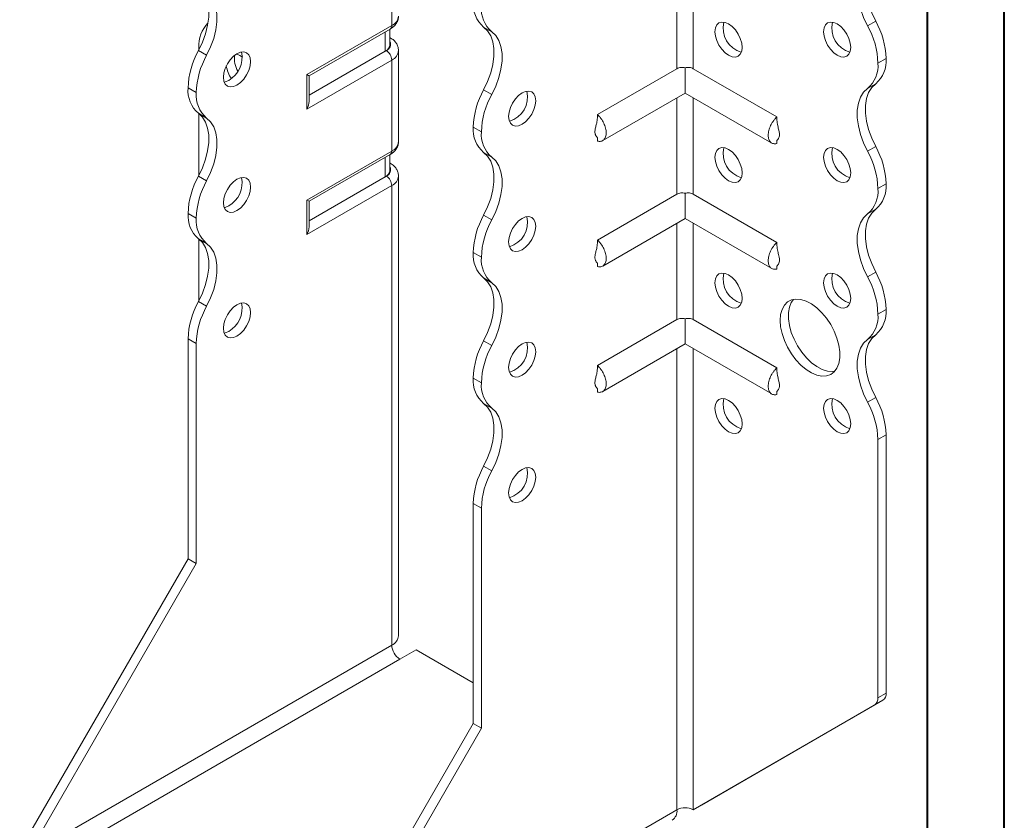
# Model space of a CAD drawing. Header units: millimetres. Extents: x 0 to 210, y 0 to 297.
# Tile 3 of 6: x 146 to 210, y 59 to 111. Entities that reach past the tile are written whole.
import ezdxf

# ---------------------------------------------------------------- set-up
doc = ezdxf.new("R2010")
doc.units = ezdxf.units.MM

msp = doc.modelspace()

# ---------------------------------------------------------------- linework, layer by layer
at = {"color": 7, "linetype": 'Continuous', "lineweight": 40}
for p, q in [((210.079, 0.215), (210.079, 297.215)), ((205.079, 5.215), (205.079, 292.215))]:
    msp.add_line(p, q, dxfattribs=at)
at = {"color": 7, "linetype": 'Continuous', "lineweight": 15}
for p, q in [((170.211, 110.995), (170.211, 116.915)), ((188.772, 114.462), (188.772, 108.186)), ((189.833, 108.186), (189.833, 114.462)), ((164.685, 107.805), (170.211, 110.995)), ((176.719, 110.592), (176.189, 110.898)), ((201.178, 110.979), (201.709, 111.285)), ((164.831, 107.72), (170.107, 110.766)), ((169.791, 109.324), (169.791, 110.583)), ((170.084, 109.732), (170.084, 110.752)), ((170.107, 110.203), (170.084, 110.216)), ((170.107, 110.203), (170.084, 110.214)), ((157.628, 109.364), (158.158, 109.058)), ((157.66, 109.565), (157.66, 109.425)), ((169.791, 109.324), (164.831, 106.46)), ((169.857, 109.362), (169.791, 109.324)), ((170.65, 103.442), (170.65, 109.362)), ((170.211, 108.749), (164.685, 105.559)), ((170.211, 102.829), (170.211, 108.749)), ((202.384, 108.854), (201.854, 108.548)), ((201.854, 108.547), (202.384, 108.854)), ((201.854, 108.548), (201.854, 108.547)), ((202.384, 108.854), (202.384, 108.854)), ((164.685, 105.559), (164.685, 107.805)), ((164.831, 106.052), (164.831, 107.72)), ((188.772, 108.186), (183.6, 105.2)), ((189.303, 108.241), (189.303, 106.603)), ((189.833, 108.186), (195.277, 105.043)), ((201.709, 107.203), (201.179, 106.897)), ((157.483, 106.628), (156.952, 106.934)), ((156.952, 106.933), (156.952, 106.934)), ((156.952, 106.933), (157.483, 106.627)), ((157.483, 106.627), (157.483, 106.628)), ((176.189, 106.815), (176.72, 106.509)), ((183.937, 103.506), (189.303, 106.603)), ((189.303, 106.603), (194.94, 103.349)), ((188.772, 106.297), (188.772, 100.021)), ((189.833, 100.021), (189.833, 106.297)), ((158.158, 104.976), (157.628, 105.282)), ((157.66, 105.259), (157.66, 101.26)), ((176.044, 104.077), (175.514, 104.384)), ((175.514, 104.383), (175.514, 104.384)), ((175.514, 104.383), (176.044, 104.077)), ((176.044, 104.077), (176.044, 104.077)), ((183.6, 103.695), (183.6, 103.472)), ((195.278, 103.532), (195.277, 103.315)), ((164.685, 99.639), (170.211, 102.829)), ((164.831, 99.555), (170.107, 102.6)), ((170.084, 101.566), (170.084, 102.587)), ((176.719, 102.426), (176.189, 102.732)), ((201.179, 102.813), (201.709, 103.119)), ((169.791, 101.158), (169.791, 102.418)), ((170.107, 102.037), (170.084, 102.051)), ((170.107, 102.037), (170.084, 102.048)), ((157.628, 101.199), (158.158, 100.893)), ((169.791, 101.158), (164.831, 98.295)), ((169.857, 101.196), (169.791, 101.158)), ((170.65, 71.29), (170.65, 101.196)), ((202.384, 100.689), (201.854, 100.383)), ((201.854, 100.382), (202.384, 100.688)), ((202.384, 100.689), (202.384, 100.688)), ((170.211, 100.584), (164.685, 97.394)), ((170.211, 70.678), (170.211, 100.584)), ((188.772, 100.021), (183.6, 97.035)), ((189.303, 100.075), (189.303, 98.438)), ((189.833, 100.021), (195.277, 96.878)), ((201.854, 100.383), (201.854, 100.382)), ((164.685, 97.394), (164.685, 99.639)), ((164.831, 97.887), (164.831, 99.555)), ((157.483, 98.463), (156.952, 98.769)), ((156.952, 98.768), (156.952, 98.769)), ((156.952, 98.768), (157.483, 98.462)), ((201.709, 99.037), (201.179, 98.731)), ((157.483, 98.462), (157.483, 98.463)), ((176.189, 98.649), (176.719, 98.343)), ((183.937, 95.34), (189.303, 98.438)), ((188.772, 98.131), (188.772, 91.855)), ((189.303, 98.438), (194.94, 95.183)), ((189.833, 91.855), (189.833, 98.131)), ((158.158, 96.811), (157.628, 97.117)), ((157.66, 97.093), (157.66, 93.094)), ((176.044, 95.913), (175.514, 96.219)), ((175.514, 96.218), (175.514, 96.219)), ((175.514, 96.218), (176.044, 95.911)), ((176.044, 95.911), (176.044, 95.913)), ((183.6, 95.529), (183.6, 95.307)), ((195.278, 95.367), (195.277, 95.149)), ((201.179, 94.648), (201.709, 94.954)), ((176.719, 94.261), (176.189, 94.567)), ((157.628, 93.034), (158.158, 92.728)), ((202.384, 92.524), (201.854, 92.218)), ((201.854, 92.217), (202.384, 92.523)), ((202.384, 92.524), (202.384, 92.523)), ((188.772, 91.855), (183.6, 88.869)), ((189.303, 91.91), (189.303, 90.272)), ((189.833, 91.855), (195.277, 88.712)), ((201.854, 92.218), (201.854, 92.217)), ((157.483, 90.296), (156.952, 90.603)), ((156.952, 76.293), (156.952, 90.603)), ((176.189, 90.484), (176.719, 90.177)), ((201.709, 90.872), (201.179, 90.566)), ((157.483, 75.987), (157.483, 90.296)), ((183.937, 87.175), (189.303, 90.272)), ((188.772, 89.966), (188.772, 59.963)), ((189.303, 90.272), (194.94, 87.018)), ((189.833, 59.963), (189.833, 89.966)), ((176.044, 87.747), (175.514, 88.053)), ((175.514, 88.053), (176.044, 87.747)), ((175.514, 88.053), (175.514, 88.053)), ((176.044, 87.747), (176.044, 87.747)), ((183.6, 87.364), (183.6, 87.141)), ((195.278, 87.201), (195.277, 86.984)), ((201.179, 86.482), (201.709, 86.789)), ((176.72, 86.095), (176.189, 86.401)), ((202.384, 84.359), (201.854, 84.052)), ((201.854, 84.052), (201.854, 67.243)), ((202.384, 84.359), (202.384, 67.549)), ((176.189, 82.319), (176.72, 82.012)), ((176.044, 79.581), (175.514, 79.887)), ((175.514, 65.578), (175.514, 79.887)), ((176.044, 65.271), (176.044, 79.581)), ((145.992, 57.309), (156.952, 76.293)), ((157.483, 75.987), (156.952, 76.293)), ((146.523, 57.003), (157.483, 75.987)), ((170.211, 70.678), (146.523, 57.003)), ((170.741, 69.76), (171.802, 70.372)), ((175.514, 68.229), (171.802, 70.372)), ((147.053, 56.085), (170.741, 69.76)), ((201.854, 67.243), (202.384, 67.549)), ((189.833, 59.963), (201.647, 66.785)), ((190.363, 60.269), (202.177, 67.091)), ((202.177, 67.091), (201.647, 66.785)), ((164.554, 46.594), (175.514, 65.578)), ((175.514, 65.578), (176.044, 65.271)), ((165.084, 46.288), (176.044, 65.271)), ((189.833, 59.963), (190.363, 60.269)), ((165.084, 46.288), (188.772, 59.963)), ((188.772, 59.963), (188.772, 59.963))]:
    msp.add_line(p, q, dxfattribs=at)
at = {"color": 7, "linetype": 'Continuous', "lineweight": 15, "flags": 128}
for points in [[(201.709, 115.368), (201.449, 115.123), (201.248, 114.8), (201.112, 114.409), (201.042, 113.96), (201.042, 113.463), (201.112, 112.934), (201.248, 112.385), (201.449, 111.83), (201.709, 111.285)], [(201.178, 110.979), (200.919, 111.524), (200.718, 112.079), (200.581, 112.628), (200.512, 113.157), (200.512, 113.653), (200.581, 114.103), (200.718, 114.494), (200.919, 114.817), (201.178, 115.062)], [(157.628, 113.448), (157.887, 113.202), (158.088, 112.88), (158.225, 112.489), (158.294, 112.039), (158.294, 111.543), (158.225, 111.013), (158.088, 110.464), (157.887, 109.909), (157.628, 109.364)], [(158.158, 109.058), (158.417, 109.603), (158.618, 110.158), (158.755, 110.707), (158.825, 111.237), (158.825, 111.733), (158.755, 112.182), (158.618, 112.574), (158.417, 112.896), (158.158, 113.142)], [(176.189, 106.815), (176.449, 107.36), (176.65, 107.914), (176.787, 108.464), (176.856, 108.993), (176.856, 109.489), (176.786, 109.939), (176.65, 110.33), (176.449, 110.652), (176.189, 110.898)], [(191.247, 110.588), (191.277, 110.835), (191.366, 111.03), (191.506, 111.161), (191.689, 111.217), (191.902, 111.196), (192.131, 111.099), (192.36, 110.932), (192.573, 110.707), (192.756, 110.439), (192.896, 110.147), (192.985, 109.849), (193.015, 109.568), (192.985, 109.321), (192.896, 109.126), (192.756, 108.996), (192.573, 108.939), (192.36, 108.96), (192.131, 109.057), (191.902, 109.224), (191.689, 109.449), (191.506, 109.717), (191.366, 110.01), (191.277, 110.307), (191.247, 110.588)], [(198.318, 110.589), (198.348, 110.836), (198.437, 111.031), (198.577, 111.161), (198.76, 111.218), (198.973, 111.197), (199.202, 111.099), (199.431, 110.933), (199.644, 110.708), (199.827, 110.44), (199.968, 110.147), (200.056, 109.85), (200.086, 109.569), (200.056, 109.322), (199.968, 109.127), (199.827, 108.996), (199.644, 108.94), (199.431, 108.961), (199.202, 109.058), (198.973, 109.225), (198.76, 109.45), (198.577, 109.718), (198.437, 110.01), (198.348, 110.307), (198.318, 110.589)], [(176.72, 106.509), (176.979, 107.054), (177.18, 107.608), (177.317, 108.157), (177.386, 108.687), (177.386, 109.183), (177.317, 109.633), (177.18, 110.024), (176.979, 110.346), (176.719, 110.592)], [(160.134, 109.158), (159.906, 108.992), (159.692, 108.767), (159.509, 108.499), (159.369, 108.206), (159.281, 107.909), (159.251, 107.628), (159.281, 107.381), (159.369, 107.186), (159.509, 107.055), (159.692, 106.999), (159.906, 107.02), (160.134, 107.117), (160.363, 107.284), (160.576, 107.509), (160.759, 107.777), (160.9, 108.069), (160.988, 108.367), (161.018, 108.648), (160.988, 108.895), (160.9, 109.09), (160.759, 109.22), (160.576, 109.277), (160.363, 109.256), (160.134, 109.158)], [(160.488, 108.932), (160.311, 109.054), (160.11, 109.144)], [(159.604, 107.423), (159.375, 107.326), (159.303, 107.311)], [(201.709, 107.203), (201.449, 106.957), (201.249, 106.635), (201.112, 106.244), (201.042, 105.794), (201.042, 105.298), (201.112, 104.768), (201.249, 104.219), (201.449, 103.665), (201.709, 103.119)], [(178.696, 106.609), (178.467, 106.442), (178.254, 106.217), (178.071, 105.949), (177.931, 105.656), (177.842, 105.359), (177.812, 105.078), (177.842, 104.831), (177.931, 104.636), (178.071, 104.505), (178.254, 104.449), (178.467, 104.47), (178.696, 104.567), (178.925, 104.734), (179.138, 104.959), (179.321, 105.227), (179.461, 105.519), (179.55, 105.817), (179.58, 106.098), (179.55, 106.345), (179.461, 106.54), (179.321, 106.67), (179.138, 106.727), (178.925, 106.706), (178.696, 106.609)], [(201.179, 102.813), (200.919, 103.358), (200.718, 103.913), (200.581, 104.462), (200.512, 104.992), (200.512, 105.488), (200.581, 105.938), (200.718, 106.329), (200.919, 106.651), (201.179, 106.897)], [(157.628, 105.282), (157.887, 105.037), (158.088, 104.714), (158.225, 104.323), (158.294, 103.874), (158.294, 103.377), (158.225, 102.848), (158.088, 102.299), (157.887, 101.744), (157.628, 101.199)], [(158.158, 100.893), (158.417, 101.438), (158.618, 101.992), (158.755, 102.542), (158.825, 103.071), (158.825, 103.567), (158.755, 104.017), (158.618, 104.408), (158.417, 104.731), (158.158, 104.976)], [(176.189, 98.649), (176.449, 99.194), (176.65, 99.749), (176.786, 100.298), (176.856, 100.828), (176.856, 101.324), (176.786, 101.773), (176.65, 102.164), (176.449, 102.487), (176.189, 102.732)], [(191.247, 102.423), (191.277, 102.67), (191.366, 102.865), (191.506, 102.995), (191.689, 103.052), (191.902, 103.031), (192.131, 102.933), (192.36, 102.767), (192.573, 102.542), (192.756, 102.274), (192.896, 101.981), (192.985, 101.684), (193.015, 101.402), (192.985, 101.156), (192.896, 100.96), (192.756, 100.83), (192.573, 100.774), (192.36, 100.795), (192.131, 100.892), (191.902, 101.059), (191.689, 101.284), (191.506, 101.552), (191.366, 101.844), (191.277, 102.141), (191.247, 102.423)], [(198.318, 102.424), (198.348, 102.67), (198.437, 102.866), (198.577, 102.996), (198.76, 103.052), (198.973, 103.031), (199.202, 102.934), (199.431, 102.767), (199.644, 102.542), (199.827, 102.274), (199.968, 101.982), (200.056, 101.685), (200.086, 101.403), (200.056, 101.156), (199.968, 100.961), (199.827, 100.831), (199.644, 100.774), (199.431, 100.795), (199.202, 100.893), (198.973, 101.06), (198.76, 101.285), (198.577, 101.552), (198.437, 101.845), (198.348, 102.142), (198.318, 102.424)], [(176.719, 98.343), (176.979, 98.888), (177.18, 99.442), (177.317, 99.992), (177.386, 100.521), (177.386, 101.018), (177.317, 101.467), (177.18, 101.858), (176.979, 102.181), (176.719, 102.426)], [(160.134, 100.993), (159.906, 100.826), (159.692, 100.601), (159.509, 100.333), (159.369, 100.041), (159.281, 99.744), (159.251, 99.462), (159.281, 99.215), (159.369, 99.02), (159.509, 98.89), (159.692, 98.833), (159.906, 98.854), (160.134, 98.952), (160.363, 99.119), (160.576, 99.344), (160.759, 99.611), (160.9, 99.904), (160.988, 100.201), (161.018, 100.483), (160.988, 100.729), (160.9, 100.925), (160.759, 101.055), (160.576, 101.111), (160.363, 101.09), (160.134, 100.993)], [(159.604, 99.258), (159.375, 99.161), (159.303, 99.145)], [(201.179, 94.648), (200.919, 95.193), (200.718, 95.748), (200.581, 96.297), (200.512, 96.826), (200.512, 97.323), (200.581, 97.772), (200.718, 98.163), (200.919, 98.486), (201.179, 98.731)], [(201.709, 99.037), (201.449, 98.792), (201.249, 98.469), (201.112, 98.078), (201.042, 97.629), (201.042, 97.133), (201.112, 96.603), (201.249, 96.054), (201.449, 95.499), (201.709, 94.954)], [(178.696, 98.443), (178.467, 98.276), (178.254, 98.051), (178.071, 97.783), (177.931, 97.491), (177.842, 97.194), (177.812, 96.912), (177.842, 96.665), (177.931, 96.47), (178.071, 96.34), (178.254, 96.283), (178.467, 96.304), (178.696, 96.402), (178.925, 96.569), (179.138, 96.794), (179.321, 97.062), (179.461, 97.354), (179.55, 97.651), (179.58, 97.933), (179.55, 98.179), (179.461, 98.375), (179.321, 98.505), (179.138, 98.562), (178.925, 98.54), (178.696, 98.443)], [(157.628, 97.117), (157.887, 96.871), (158.088, 96.549), (158.225, 96.158), (158.294, 95.708), (158.294, 95.212), (158.225, 94.683), (158.088, 94.133), (157.887, 93.579), (157.628, 93.034)], [(158.158, 92.728), (158.418, 93.273), (158.618, 93.827), (158.755, 94.376), (158.825, 94.906), (158.825, 95.402), (158.755, 95.851), (158.618, 96.243), (158.418, 96.565), (158.158, 96.811)], [(191.247, 94.258), (191.277, 94.504), (191.366, 94.7), (191.506, 94.83), (191.689, 94.886), (191.902, 94.865), (192.131, 94.768), (192.36, 94.601), (192.573, 94.376), (192.756, 94.108), (192.896, 93.816), (192.985, 93.519), (193.015, 93.237), (192.985, 92.99), (192.896, 92.795), (192.756, 92.665), (192.573, 92.608), (192.36, 92.629), (192.131, 92.727), (191.902, 92.893), (191.689, 93.118), (191.506, 93.386), (191.366, 93.679), (191.277, 93.976), (191.247, 94.258)], [(198.318, 94.258), (198.348, 94.505), (198.437, 94.7), (198.577, 94.83), (198.76, 94.887), (198.973, 94.866), (199.202, 94.769), (199.431, 94.602), (199.644, 94.377), (199.827, 94.109), (199.968, 93.816), (200.056, 93.519), (200.086, 93.238), (200.056, 92.991), (199.968, 92.796), (199.827, 92.665), (199.644, 92.609), (199.431, 92.63), (199.202, 92.727), (198.973, 92.894), (198.76, 93.119), (198.577, 93.387), (198.437, 93.68), (198.348, 93.977), (198.318, 94.258)], [(176.189, 90.484), (176.449, 91.029), (176.65, 91.583), (176.786, 92.132), (176.856, 92.662), (176.856, 93.158), (176.786, 93.608), (176.65, 93.999), (176.449, 94.322), (176.189, 94.567)], [(176.719, 90.177), (176.979, 90.723), (177.18, 91.277), (177.317, 91.826), (177.386, 92.356), (177.386, 92.852), (177.317, 93.302), (177.18, 93.693), (176.979, 94.015), (176.719, 94.261)], [(160.134, 92.828), (159.906, 92.661), (159.692, 92.436), (159.509, 92.168), (159.369, 91.875), (159.281, 91.578), (159.251, 91.297), (159.281, 91.05), (159.369, 90.855), (159.509, 90.724), (159.692, 90.668), (159.906, 90.689), (160.134, 90.786), (160.363, 90.953), (160.576, 91.178), (160.759, 91.446), (160.9, 91.739), (160.988, 92.036), (161.018, 92.317), (160.988, 92.564), (160.9, 92.759), (160.759, 92.89), (160.576, 92.946), (160.363, 92.925), (160.134, 92.828)], [(195.49, 91.808), (195.521, 92.191), (195.614, 92.526), (195.765, 92.801), (195.97, 93.009), (196.222, 93.141), (196.513, 93.195), (196.833, 93.168), (197.173, 93.062), (197.522, 92.879), (197.867, 92.625), (198.199, 92.309), (198.506, 91.941), (198.778, 91.533), (199.007, 91.097), (199.186, 90.649), (199.309, 90.201), (199.371, 89.769), (199.371, 89.366), (199.309, 89.006), (199.186, 88.7), (199.007, 88.458), (198.778, 88.287), (198.506, 88.193), (198.199, 88.18), (197.867, 88.247), (197.522, 88.392), (197.173, 88.611), (196.833, 88.897), (196.513, 89.24), (196.222, 89.63), (195.97, 90.054), (195.765, 90.498), (195.614, 90.948), (195.521, 91.389), (195.49, 91.808)], [(196.35, 93.176), (196.213, 92.978), (196.09, 92.671), (196.028, 92.311), (196.028, 91.909), (196.09, 91.477), (196.213, 91.029), (196.391, 90.58), (196.621, 90.145), (196.893, 89.736), (197.2, 89.368), (197.532, 89.053), (197.877, 88.799), (198.226, 88.616), (198.566, 88.509), (198.886, 88.483), (199.049, 88.502)], [(159.604, 91.092), (159.375, 90.995), (159.303, 90.98)], [(178.696, 90.278), (178.467, 90.111), (178.254, 89.886), (178.071, 89.618), (177.931, 89.325), (177.842, 89.028), (177.812, 88.747), (177.842, 88.5), (177.931, 88.305), (178.071, 88.175), (178.254, 88.118), (178.467, 88.139), (178.696, 88.236), (178.925, 88.403), (179.138, 88.628), (179.321, 88.896), (179.461, 89.189), (179.55, 89.486), (179.58, 89.767), (179.55, 90.014), (179.461, 90.209), (179.321, 90.34), (179.138, 90.396), (178.925, 90.375), (178.696, 90.278)], [(201.179, 86.482), (200.919, 87.028), (200.718, 87.582), (200.581, 88.131), (200.512, 88.661), (200.512, 89.157), (200.581, 89.607), (200.718, 89.998), (200.919, 90.32), (201.179, 90.566)], [(201.709, 90.872), (201.449, 90.627), (201.249, 90.304), (201.112, 89.913), (201.042, 89.463), (201.042, 88.967), (201.112, 88.438), (201.249, 87.888), (201.449, 87.334), (201.709, 86.789)], [(191.247, 86.092), (191.277, 86.339), (191.366, 86.534), (191.506, 86.664), (191.689, 86.721), (191.902, 86.7), (192.131, 86.603), (192.36, 86.436), (192.573, 86.211), (192.756, 85.943), (192.896, 85.65), (192.985, 85.353), (193.015, 85.072), (192.985, 84.825), (192.896, 84.63), (192.756, 84.499), (192.573, 84.443), (192.36, 84.464), (192.131, 84.561), (191.902, 84.728), (191.689, 84.953), (191.506, 85.221), (191.366, 85.513), (191.277, 85.811), (191.247, 86.092)], [(198.318, 86.093), (198.348, 86.34), (198.437, 86.535), (198.577, 86.665), (198.76, 86.722), (198.973, 86.701), (199.202, 86.603), (199.431, 86.436), (199.644, 86.211), (199.827, 85.943), (199.968, 85.651), (200.056, 85.354), (200.086, 85.072), (200.056, 84.826), (199.968, 84.63), (199.827, 84.5), (199.644, 84.443), (199.431, 84.465), (199.202, 84.562), (198.973, 84.729), (198.76, 84.954), (198.577, 85.222), (198.437, 85.514), (198.348, 85.811), (198.318, 86.093)], [(176.189, 82.319), (176.449, 82.864), (176.65, 83.418), (176.787, 83.967), (176.856, 84.497), (176.856, 84.993), (176.787, 85.442), (176.65, 85.833), (176.449, 86.156), (176.189, 86.401)], [(176.72, 82.012), (176.979, 82.557), (177.18, 83.112), (177.317, 83.661), (177.386, 84.191), (177.386, 84.687), (177.317, 85.136), (177.18, 85.527), (176.979, 85.85), (176.72, 86.095)], [(178.696, 82.112), (178.467, 81.945), (178.254, 81.72), (178.071, 81.453), (177.931, 81.16), (177.842, 80.863), (177.812, 80.581), (177.842, 80.335), (177.931, 80.139), (178.071, 80.009), (178.254, 79.953), (178.467, 79.974), (178.696, 80.071), (178.925, 80.238), (179.138, 80.463), (179.321, 80.731), (179.461, 81.023), (179.55, 81.32), (179.58, 81.602), (179.55, 81.849), (179.461, 82.044), (179.321, 82.174), (179.138, 82.231), (178.925, 82.21), (178.696, 82.112)]]:
    msp.add_lwpolyline(points, dxfattribs=at)
at = {"color": 7, "linetype": 'Continuous', "lineweight": 15}
for centre, radius, start, end in [((177.466, 112.383), 1.959, 175.16254, 229.32327), ((177.996, 112.077), 1.959, 175.16254, 229.32327), ((169.899, 111.682), 0.754, 294.37466, 354.3052), ((159.661, 109.722), 2.008, 134.70158, 184.47927), ((169.966, 110.968), 0.246, 305.01333, 6.29885), ((193.429, 110.828), 1.645, 166.50195, 253.49268), ((200.5, 110.828), 1.645, 166.50195, 253.49268), ((196.545, 108.383), 5.312, 1.78232, 29.26309), ((197.075, 108.689), 5.312, 1.78232, 29.26309), ((169.584, 109.782), 0.503, 294.37466, 354.3052), ((169.708, 109.766), 0.431, 290.26685, 29.20572), ((162.258, 106.769), 5.308, 150.73258, 178.21727), ((162.789, 106.463), 5.308, 150.73258, 178.21727), ((158.733, 108.926), 1.737, 300.09623, 11.47264), ((161.552, 108.844), 1.589, 172.49112, 211.152), ((169.443, 108.714), 0.768, 2.60548, 57.39452), ((169.914, 109.425), 0.738, 293.67031, 355.27146), ((161.39, 108.665), 1.973, 188.68352, 214.85578), ((199.902, 108.382), 1.959, 310.67673, 4.83746), ((200.432, 108.688), 1.959, 310.67673, 4.83746), ((158.904, 106.768), 1.959, 175.16254, 229.32327), ((159.435, 106.462), 1.959, 175.16254, 229.32327), ((180.823, 104.218), 5.312, 150.73691, 178.21768), ((181.353, 103.912), 5.312, 150.73691, 178.21768), ((177.398, 106.337), 1.645, 286.50732, 13.49805), ((177.466, 104.218), 1.959, 175.16254, 229.32327), ((177.996, 103.912), 1.959, 175.16254, 229.32327), ((169.899, 103.517), 0.754, 294.37466, 354.3052), ((169.966, 102.802), 0.246, 305.01333, 6.29885), ((193.429, 102.662), 1.645, 166.50195, 253.49268), ((200.5, 102.663), 1.645, 166.50195, 253.49268), ((196.548, 100.218), 5.308, 1.78273, 29.26742), ((197.078, 100.524), 5.308, 1.78273, 29.26742), ((169.584, 101.616), 0.503, 294.37466, 354.3052), ((169.708, 101.6), 0.431, 290.26685, 29.20572), ((162.258, 98.604), 5.308, 150.73258, 178.21727), ((162.789, 98.298), 5.308, 150.73258, 178.21727), ((158.733, 100.76), 1.737, 300.09623, 11.47264), ((169.443, 100.549), 0.768, 2.60548, 57.39452), ((169.914, 101.26), 0.738, 293.67031, 355.27146), ((200.432, 100.523), 1.959, 310.67673, 4.83746), ((199.902, 100.217), 1.959, 310.67673, 4.83746), ((158.906, 98.603), 1.96, 175.16429, 229.31203), ((159.436, 98.297), 1.96, 175.16429, 229.31203), ((180.82, 96.054), 5.308, 150.73258, 178.21727), ((181.35, 95.748), 5.308, 150.73258, 178.21727), ((177.398, 98.172), 1.645, 286.50732, 13.49805), ((177.466, 96.052), 1.959, 175.16254, 229.32327), ((177.996, 95.746), 1.959, 175.16254, 229.32327), ((193.429, 94.497), 1.645, 166.50195, 253.49268), ((200.5, 94.497), 1.645, 166.50195, 253.49268), ((197.078, 92.359), 5.308, 1.78273, 29.26742), ((196.548, 92.053), 5.308, 1.78273, 29.26742), ((162.262, 90.437), 5.312, 150.73691, 178.21768), ((158.733, 92.595), 1.737, 300.09623, 11.47264), ((162.792, 90.131), 5.312, 150.73691, 178.21768), ((200.432, 92.358), 1.959, 310.67673, 4.83746), ((199.902, 92.051), 1.959, 310.67673, 4.83746), ((180.82, 87.888), 5.308, 150.73258, 178.21727), ((177.398, 90.007), 1.645, 286.50732, 13.49805), ((181.35, 87.582), 5.308, 150.73258, 178.21727), ((177.467, 87.888), 1.96, 175.16429, 229.31203), ((177.998, 87.582), 1.96, 175.16429, 229.31203), ((193.429, 86.331), 1.645, 166.50195, 253.49268), ((200.5, 86.332), 1.645, 166.50195, 253.49268), ((197.078, 84.193), 5.308, 1.78273, 29.26742), ((196.548, 83.887), 5.308, 1.78273, 29.26742), ((180.823, 79.722), 5.312, 150.73691, 178.21768), ((177.398, 81.841), 1.645, 286.50732, 13.49805), ((181.353, 79.416), 5.312, 150.73691, 178.21768), ((169.899, 71.365), 0.754, 294.37466, 354.3052), ((171.362, 70.73), 1.153, 182.60548, 237.39452), ((201.883, 67.5), 0.503, 305.69804, 5.62038), ((201.353, 67.193), 0.503, 305.69804, 5.62038), ((188.037, 59.882), 0.739, 305.01333, 6.29885), ((189.303, 58.939), 1.153, 62.60967, 117.39033)]:
    msp.add_arc(centre, radius, start, end, dxfattribs=at)
for centre, major_axis, ratio, start_param, end_param in [((164.331, 108.009), (0.5, -0.289), 0.00007, 0.000041, 0.785439), ((164.331, 105.763), (0.354, 0.612), 0.577335, 4.71243, 5.497828), ((164.331, 99.843), (0.5, -0.289), 0.00007, 0.000041, 0.785439), ((164.331, 97.598), (0.354, 0.612), 0.577335, 4.71243, 5.497828)]:
    msp.add_ellipse(centre, major_axis=major_axis, ratio=ratio, start_param=start_param, end_param=end_param, dxfattribs=at)
for points, knots in [([(170.107, 110.766), (170.158, 110.798), (170.286, 110.879), (170.453, 111.041), (170.583, 111.256), (170.649, 111.45), (170.642, 111.567), (170.64, 111.603)], [0, 0, 0, 0, 0.167593, 0.423529, 0.663101, 0.894197, 1, 1, 1, 1]), ([(170.64, 109.365), (170.641, 109.412), (170.645, 109.542), (170.569, 109.743), (170.433, 109.95), (170.272, 110.1), (170.152, 110.175), (170.107, 110.203)], [0, 0, 0, 0, 0.1363693, 0.3731235, 0.607174, 0.8512994, 1, 1, 1, 1]), ([(189.303, 108.241), (189.256, 108.255), (189.208, 108.264), (189.113, 108.272), (189.066, 108.271), (188.928, 108.255), (188.843, 108.227), (188.772, 108.186)], [0, 0, 0, 0, 0.25, 0.25, 0.5, 0.5, 1, 1, 1, 1]), ([(189.833, 108.186), (189.798, 108.207), (189.759, 108.224), (189.676, 108.251), (189.632, 108.261), (189.494, 108.277), (189.397, 108.27), (189.303, 108.241)], [0, 0, 0, 0, 0.25, 0.25, 0.5, 0.5, 1, 1, 1, 1]), ([(183.6, 103.472), (183.64, 103.461), (183.68, 103.456), (183.757, 103.453), (183.793, 103.456), (183.862, 103.471), (183.894, 103.483), (183.955, 103.515), (183.983, 103.535), (184.034, 103.583), (184.056, 103.611), (184.095, 103.674), (184.112, 103.709), (184.139, 103.786), (184.149, 103.827), (184.162, 103.914), (184.165, 103.961), (184.165, 104.058), (184.162, 104.108), (184.149, 104.211), (184.139, 104.264), (184.099, 104.425), (184.059, 104.534), (183.958, 104.748), (183.897, 104.849), (183.793, 104.993), (183.757, 105.038), (183.68, 105.124), (183.64, 105.163), (183.6, 105.2)], [0, 0, 0, 0, 0.0625, 0.0625, 0.125, 0.125, 0.1875, 0.1875, 0.25, 0.25, 0.3125, 0.3125, 0.375, 0.375, 0.4375, 0.4375, 0.5, 0.5, 0.5625, 0.5625, 0.625, 0.625, 0.75, 0.75, 0.875, 0.875, 0.9375, 0.9375, 1, 1, 1, 1]), ([(183.6, 104.996), (183.586, 104.879), (183.564, 104.68), (183.494, 104.441), (183.453, 104.263), (183.431, 104.111), (183.436, 103.978), (183.46, 103.888), (183.497, 103.807), (183.564, 103.744), (183.587, 103.7), (183.6, 103.676)], [0, 0, 0, 0, 0.183504, 0.31194, 0.386743, 0.467744, 0.560177, 0.6132, 0.6742, 0.824602, 1, 1, 1, 1]), ([(195.277, 105.043), (195.238, 105.006), (195.198, 104.966), (195.121, 104.881), (195.084, 104.836), (195.016, 104.741), (194.983, 104.692), (194.923, 104.59), (194.894, 104.537), (194.844, 104.431), (194.822, 104.378), (194.782, 104.27), (194.766, 104.215), (194.739, 104.108), (194.729, 104.055), (194.715, 103.952), (194.712, 103.901), (194.712, 103.756), (194.725, 103.667), (194.779, 103.514), (194.818, 103.451), (194.919, 103.354), (194.98, 103.322), (195.084, 103.299), (195.121, 103.296), (195.197, 103.299), (195.238, 103.304), (195.277, 103.315)], [0, 0, 0, 0, 0.0625, 0.0625, 0.125, 0.125, 0.1875, 0.1875, 0.25, 0.25, 0.3125, 0.3125, 0.375, 0.375, 0.4375, 0.4375, 0.5, 0.5, 0.625, 0.625, 0.75, 0.75, 0.875, 0.875, 0.9375, 0.9375, 1, 1, 1, 1]), ([(195.283, 103.521), (195.285, 103.521), (195.292, 103.522), (195.34, 103.581), (195.402, 103.684), (195.437, 103.795), (195.445, 103.897), (195.44, 104.013), (195.403, 104.211), (195.319, 104.493), (195.292, 104.717), (195.278, 104.839)], [0, 0, 0, 0, 0.08308, 0.205474, 0.329774, 0.435047, 0.48189, 0.527082, 0.637091, 0.80214, 1, 1, 1, 1]), ([(170.107, 102.6), (170.158, 102.632), (170.286, 102.713), (170.453, 102.876), (170.583, 103.091), (170.649, 103.285), (170.642, 103.401), (170.64, 103.438)], [0, 0, 0, 0, 0.167593, 0.423529, 0.663101, 0.894197, 1, 1, 1, 1]), ([(170.64, 101.2), (170.641, 101.247), (170.645, 101.376), (170.569, 101.578), (170.433, 101.784), (170.272, 101.935), (170.152, 102.009), (170.107, 102.037)], [0, 0, 0, 0, 0.136369, 0.373124, 0.607174, 0.851299, 1, 1, 1, 1]), ([(189.303, 100.075), (189.256, 100.089), (189.208, 100.099), (189.113, 100.107), (189.066, 100.106), (188.928, 100.09), (188.843, 100.062), (188.772, 100.021)], [0, 0, 0, 0, 0.25, 0.25, 0.5, 0.5, 1, 1, 1, 1]), ([(189.833, 100.021), (189.798, 100.041), (189.759, 100.058), (189.676, 100.085), (189.632, 100.095), (189.494, 100.111), (189.397, 100.104), (189.303, 100.075)], [0, 0, 0, 0, 0.25, 0.25, 0.5, 0.5, 1, 1, 1, 1]), ([(183.6, 96.831), (183.586, 96.714), (183.564, 96.515), (183.494, 96.276), (183.453, 96.098), (183.431, 95.945), (183.436, 95.812), (183.46, 95.723), (183.497, 95.642), (183.564, 95.578), (183.587, 95.534), (183.6, 95.51)], [0, 0, 0, 0, 0.1835039, 0.3119402, 0.3867433, 0.4677443, 0.5601769, 0.6132004, 0.6741999, 0.8246021, 1, 1, 1, 1]), ([(183.6, 95.307), (183.64, 95.296), (183.68, 95.291), (183.757, 95.288), (183.793, 95.291), (183.862, 95.306), (183.894, 95.317), (183.955, 95.349), (183.983, 95.37), (184.034, 95.418), (184.056, 95.446), (184.095, 95.508), (184.112, 95.544), (184.139, 95.62), (184.149, 95.661), (184.162, 95.749), (184.165, 95.796), (184.165, 95.893), (184.162, 95.943), (184.149, 96.045), (184.139, 96.099), (184.099, 96.26), (184.059, 96.368), (183.958, 96.582), (183.897, 96.684), (183.793, 96.827), (183.757, 96.873), (183.68, 96.958), (183.64, 96.998), (183.6, 97.035)], [0, 0, 0, 0, 0.0625, 0.0625, 0.125, 0.125, 0.1875, 0.1875, 0.25, 0.25, 0.3125, 0.3125, 0.375, 0.375, 0.4375, 0.4375, 0.5, 0.5, 0.5625, 0.5625, 0.625, 0.625, 0.75, 0.75, 0.875, 0.875, 0.9375, 0.9375, 1, 1, 1, 1]), ([(195.277, 96.878), (195.238, 96.841), (195.198, 96.801), (195.121, 96.716), (195.084, 96.67), (195.016, 96.576), (194.983, 96.527), (194.923, 96.425), (194.894, 96.372), (194.844, 96.266), (194.822, 96.212), (194.782, 96.104), (194.766, 96.049), (194.739, 95.942), (194.729, 95.89), (194.715, 95.787), (194.712, 95.736), (194.712, 95.59), (194.725, 95.502), (194.779, 95.349), (194.818, 95.285), (194.919, 95.188), (194.98, 95.156), (195.084, 95.134), (195.121, 95.131), (195.197, 95.133), (195.238, 95.139), (195.277, 95.149)], [0, 0, 0, 0, 0.0625, 0.0625, 0.125, 0.125, 0.1875, 0.1875, 0.25, 0.25, 0.3125, 0.3125, 0.375, 0.375, 0.4375, 0.4375, 0.5, 0.5, 0.625, 0.625, 0.75, 0.75, 0.875, 0.875, 0.9375, 0.9375, 1, 1, 1, 1]), ([(195.283, 95.356), (195.285, 95.356), (195.292, 95.356), (195.34, 95.416), (195.402, 95.519), (195.437, 95.629), (195.445, 95.731), (195.44, 95.848), (195.403, 96.045), (195.319, 96.328), (195.292, 96.552), (195.278, 96.674)], [0, 0, 0, 0, 0.08308, 0.205474, 0.329774, 0.435047, 0.48189, 0.527082, 0.637091, 0.80214, 1, 1, 1, 1]), ([(189.303, 91.91), (189.256, 91.924), (189.208, 91.933), (189.113, 91.941), (189.066, 91.941), (188.928, 91.924), (188.843, 91.896), (188.772, 91.855)], [0, 0, 0, 0, 0.25, 0.25, 0.5, 0.5, 1, 1, 1, 1]), ([(189.833, 91.855), (189.798, 91.876), (189.759, 91.893), (189.676, 91.92), (189.632, 91.93), (189.494, 91.946), (189.397, 91.939), (189.303, 91.91)], [0, 0, 0, 0, 0.25, 0.25, 0.5, 0.5, 1, 1, 1, 1]), ([(183.6, 88.666), (183.586, 88.548), (183.564, 88.349), (183.494, 88.11), (183.453, 87.932), (183.431, 87.78), (183.436, 87.647), (183.46, 87.557), (183.497, 87.476), (183.564, 87.413), (183.587, 87.369), (183.6, 87.345)], [0, 0, 0, 0, 0.183504, 0.31194, 0.386743, 0.467744, 0.560177, 0.6132, 0.6742, 0.824602, 1, 1, 1, 1]), ([(183.6, 87.141), (183.64, 87.131), (183.68, 87.125), (183.757, 87.123), (183.793, 87.126), (183.862, 87.14), (183.894, 87.152), (183.955, 87.184), (183.983, 87.204), (184.034, 87.252), (184.056, 87.28), (184.095, 87.343), (184.112, 87.379), (184.139, 87.455), (184.149, 87.496), (184.162, 87.583), (184.165, 87.63), (184.165, 87.727), (184.162, 87.777), (184.149, 87.88), (184.139, 87.933), (184.099, 88.095), (184.059, 88.203), (183.958, 88.417), (183.897, 88.518), (183.793, 88.662), (183.757, 88.707), (183.68, 88.793), (183.64, 88.832), (183.6, 88.869)], [0, 0, 0, 0, 0.0625, 0.0625, 0.125, 0.125, 0.1875, 0.1875, 0.25, 0.25, 0.3125, 0.3125, 0.375, 0.375, 0.4375, 0.4375, 0.5, 0.5, 0.5625, 0.5625, 0.625, 0.625, 0.75, 0.75, 0.875, 0.875, 0.9375, 0.9375, 1, 1, 1, 1]), ([(195.277, 88.712), (195.238, 88.675), (195.198, 88.636), (195.121, 88.551), (195.084, 88.505), (195.016, 88.41), (194.983, 88.361), (194.923, 88.26), (194.894, 88.207), (194.844, 88.1), (194.822, 88.047), (194.782, 87.939), (194.766, 87.884), (194.739, 87.777), (194.729, 87.724), (194.715, 87.621), (194.712, 87.57), (194.712, 87.425), (194.725, 87.337), (194.779, 87.183), (194.818, 87.12), (194.919, 87.023), (194.98, 86.991), (195.084, 86.968), (195.121, 86.965), (195.197, 86.968), (195.238, 86.973), (195.277, 86.984)], [0, 0, 0, 0, 0.0625, 0.0625, 0.125, 0.125, 0.1875, 0.1875, 0.25, 0.25, 0.3125, 0.3125, 0.375, 0.375, 0.4375, 0.4375, 0.5, 0.5, 0.625, 0.625, 0.75, 0.75, 0.875, 0.875, 0.9375, 0.9375, 1, 1, 1, 1]), ([(195.283, 87.191), (195.285, 87.191), (195.292, 87.191), (195.34, 87.25), (195.402, 87.354), (195.437, 87.464), (195.445, 87.566), (195.44, 87.682), (195.403, 87.88), (195.319, 88.162), (195.292, 88.386), (195.278, 88.508)], [0, 0, 0, 0, 0.08308, 0.205474, 0.329774, 0.435047, 0.48189, 0.527082, 0.637091, 0.80214, 1, 1, 1, 1])]:
    msp.add_open_spline(points, degree=3, knots=knots, dxfattribs=at)
for points in [[(183.6, 105.2), (183.6, 105.132), (183.6, 105.064), (183.6, 104.996)], [(195.277, 105.043), (195.278, 104.975), (195.278, 104.907), (195.278, 104.839)], [(183.6, 97.035), (183.6, 96.967), (183.6, 96.899), (183.6, 96.831)], [(195.277, 96.878), (195.278, 96.81), (195.278, 96.742), (195.278, 96.674)], [(183.6, 88.869), (183.6, 88.801), (183.6, 88.733), (183.6, 88.666)], [(195.277, 88.712), (195.278, 88.644), (195.278, 88.576), (195.278, 88.508)]]:
    msp.add_open_spline(points, degree=3, dxfattribs=at)

doc.saveas('drawing.dxf')
